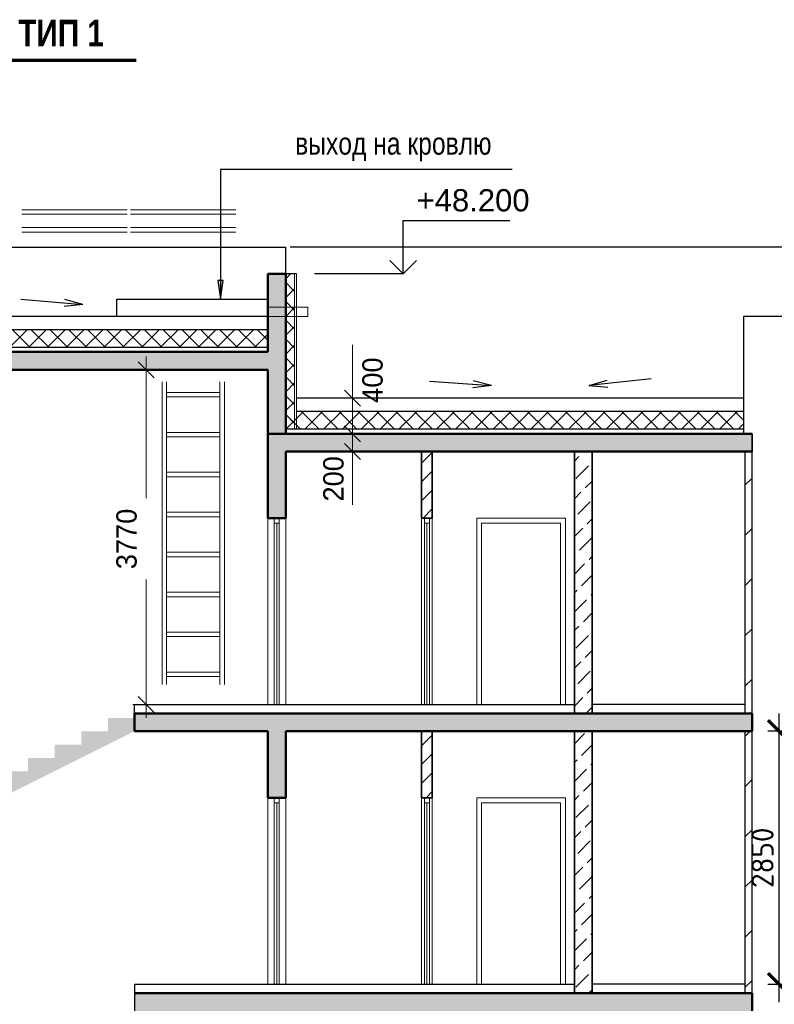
# Model space of a CAD drawing. Header units: millimetres. Extents: x 369815 to 1481759, y -423071 to -27917.
# Tile 83 of 256: x 381538 to 390032, y -179051 to -167964. Entities that reach past the tile are written whole.
import ezdxf

# ---------------------------------------------------------------- set-up
doc = ezdxf.new("R2010")
doc.units = ezdxf.units.MM
for name, color, linetype, lineweight in [('A_012_ПРОЕМ', 7, 'Continuous', 25), ('Standard', 7, 'Continuous', 25), ('Навесной фасад', 7, 'Continuous', 25), ('Общий01', 7, 'Continuous', 13), ('Размерная линия_ общее', 7, 'Continuous', 25), ('РАЗМЕРЫ', 1, 'Continuous', 9), ('Стена', 7, 'Continuous', 50), ('Стена_ кирп. кладка не несущ', 7, 'Continuous', 35), ('Стена_ кирпичная кладка нес.', 7, 'Continuous', 70), ('Текст_ общее', 7, 'Continuous', 25)]:
    doc.layers.add(name, color=color, linetype=linetype, lineweight=lineweight)
doc.layers.add('Стена_ бетон не несущ.', color=7, linetype='Continuous', lineweight=35, true_color=0xb4b496)
doc.layers.add('Стена_ бетон несущ.', color=7, linetype='Continuous', lineweight=70, true_color=0xb4b496)
doc.styles.add('ARIAL', font='arial.ttf')
doc.styles.add('Century Gothic', font='GOTHIC.TTF')
doc.styles.add('GOST-2.304_Type-B', font='GOST_Common.ttf')
doc.dimstyles.new('DIMSTYLE_10', dxfattribs={"dimtxt": 229, "dimasz": 300, "dimexe": 0, "dimexo": 0, "dimgap": 114.5, "dimtad": 0, "dimdec": 0, "dimrnd": 1, "dimzin": 12, "dimdsep": 46, "dimtxsty": 'Century Gothic', "dimblk1": 'ALL_ML_STRICH', "dimblk2": 'ALL_ML_STRICH', "dimsah": 1, "dimcen": 0, "dimclrd": 256, "dimclre": 256, "dimclrt": 256, "dimadec": 0, "dimazin": 0, "dimtfac": 1, "dimtdec": 0, "dimtix": 1, "dimtmove": 2, "dimatfit": 3, "dimfxl": 0, "dimtvp": 1.2, "dimtzin": 0, "dimlwd": 0, "dimlwe": 13, "dimarcsym": 0})
doc.dimstyles.new('DIMSTYLE_3', dxfattribs={"dimtxt": 229, "dimasz": 300, "dimexe": 0, "dimexo": 0, "dimgap": 114.5, "dimtad": 2, "dimdec": 0, "dimrnd": 1, "dimzin": 12, "dimdsep": 46, "dimtxsty": 'Century Gothic', "dimblk1": 'ALL_ML_STRICH', "dimblk2": 'ALL_ML_STRICH', "dimsah": 1, "dimcen": 0, "dimclrd": 256, "dimclre": 256, "dimclrt": 256, "dimadec": 0, "dimazin": 0, "dimtfac": 1, "dimtdec": 0, "dimtix": 1, "dimtmove": 2, "dimatfit": 3, "dimfxl": 0, "dimtvp": 1.2, "dimtzin": 0, "dimlwd": 0, "dimlwe": 13, "dimarcsym": 0})
doc.dimstyles.new('DIMSTYLE_8', dxfattribs={"dimtxt": 229, "dimasz": 300, "dimexe": 0, "dimexo": 0, "dimgap": 114.5, "dimtad": 2, "dimdec": 0, "dimrnd": 1, "dimzin": 12, "dimdsep": 46, "dimtxsty": 'Century Gothic', "dimblk1": 'ALL_ML_STRICH', "dimblk2": 'ALL_ML_STRICH', "dimsah": 1, "dimcen": 0, "dimclrd": 256, "dimclre": 256, "dimclrt": 256, "dimadec": 0, "dimazin": 0, "dimtfac": 1, "dimtdec": 0, "dimtix": 1, "dimtmove": 2, "dimatfit": 3, "dimfxl": 0, "dimtzin": 0, "dimlwd": 0, "dimlwe": 13, "dimarcsym": 0})
doc.dimstyles.new('СПДС', dxfattribs={"dimscale": 100, "dimtxt": 2.5, "dimasz": 2.5, "dimexe": 1.25, "dimexo": 0, "dimtad": 1, "dimdec": 0, "dimtxsty": 'GOST-2.304_Type-B', "dimblk": 'ARCHTICK', "dimcen": 2.5, "dimdle": 2, "dimadec": 0, "dimazin": 2, "dimtfac": 0.75, "dimtdec": 0, "dimtmove": 1, "dimatfit": 3, "dimfxl": 1, "dimtolj": 1, "dimarcsym": 1})
pattern_1 = [(45, (467347.7, -19759.03), (-212.13203, 212.13203), []), (45, (467241.64, -19652.96), (-212.13203, 212.13203), [])]
pattern_2 = [(45, (467347.7, -19759), (-565.6854, 565.6854), []), (45, (467064.9, -19476.2), (-565.6854, 565.6854), [])]
pattern_3 = [(45, (467347.7, -19759.03), (-212.13203, 212.13203), [200, -70]), (45, (467241.64, -19652.96), (-212.13203, 212.13203), [200, -70])]
pattern_4 = [(45, (467347.7, -19759.03), (-106.06602, 106.06602), []), (135, (467347.7, -19759.03), (-106.06602, -106.06602), [])]

# ---------------------------------------------------------------- blocks, each defined once
blk = doc.blocks.new('COMPLEX_ELEVATIONDIM_3')
at = {"layer": 'Размерная линия_ общее', "color": 7, "linetype": 'Continuous', "lineweight": 25, "transparency": 33554687}
for p, q in [((-81492, -151067), (-81492, -150467)), ((-81492, -150467), (-80292, -150467)), ((-81492, -151067), (-81642, -150917)), ((-81492, -151067), (-81342, -150917)), ((-81492, -151067), (-81492, -151067)), ((-81492, -151067), (-81492, -151067)), ((-81492, -151067), (-81492, -151067)), ((-81492, -151067), (-81492, -151067))]:
    blk.add_line(p, q, dxfattribs=at)
blk.add_lwpolyline([(-81492, -151067), (-82037, -151067), (-82037, -151067), (-82492, -151067)], dxfattribs=at)
at = {"layer": 'Размерная линия_ общее', "color": 7, "linetype": 'Continuous', "lineweight": 25, "transparency": 33554687, "insert": (-81342, -150367), "char_height": 250, "width": 1396.45, "attachment_point": 7, "style": 'ARIAL'}
blk.add_mtext('\\W1.00;+48.200', dxfattribs=at)
blk = doc.blocks.new('ALL_ML_STRICH')
at = {"color": 0, "linetype": 'ByBlock', "lineweight": -2}
for p, q in [((0, -0.5), (0, 0.5)), ((-1, 0), (0.5, 0)), ((-0.3, -0.3), (0.3, 0.3))]:
    blk.add_line(p, q, dxfattribs=at)
blk = doc.blocks.new('*D1259')
at = {"layer": 'DEFPOINTS', "color": 0, "linetype": 'Continuous', "transparency": 16777216}
for p in [(382962, -171906), (382962, -171906), (382962, -175676)]:
    blk.add_point(p, dxfattribs=at)
at = {"layer": 'Размерная линия_ общее', "color": 218, "linetype": 'Continuous', "lineweight": 0, "transparency": 16777216}
for p, q in [((382962, -172206), (382962, -173353)), ((382962, -175376), (382962, -174268))]:
    blk.add_line(p, q, dxfattribs=at)
at = {"layer": 'Размерная линия_ общее', "color": 218, "linetype": 'Continuous', "lineweight": 0, "transparency": 16777216, "xscale": 300, "yscale": 300, "zscale": 300}
for p, rotation in [((382962, -171906), 90), ((382962, -175676), 270)]:
    blk.add_blockref('ALL_ML_STRICH', p, dxfattribs=dict(at, rotation=rotation))
at = {"layer": 'Размерная линия_ общее', "color": 218, "linetype": 'Continuous', "lineweight": 13, "transparency": 16777216, "insert": (382742, -173811), "char_height": 229, "width": 654.29, "attachment_point": 5, "rotation": 90, "style": 'Century Gothic'}
blk.add_mtext('3770', dxfattribs=at)
blk = doc.blocks.new('*D1297')
at = {"layer": 'DEFPOINTS', "color": 0, "linetype": 'Continuous', "transparency": 16777216}
for p in [(385285, -172626), (385285, -172626), (385285, -172826)]:
    blk.add_point(p, dxfattribs=at)
at = {"layer": 'Размерная линия_ общее', "color": 218, "linetype": 'Continuous', "lineweight": 0, "transparency": 16777216}
for p, q in [((385285, -172326), (385285, -172026)), ((385285, -172826), (385285, -172626)), ((385285, -173126), (385285, -173426))]:
    blk.add_line(p, q, dxfattribs=at)
at = {"layer": 'Размерная линия_ общее', "color": 218, "linetype": 'Continuous', "lineweight": 0, "transparency": 16777216, "xscale": 300, "yscale": 300, "zscale": 300}
for p, rotation in [((385285, -172626), 270), ((385285, -172826), 90)]:
    blk.add_blockref('ALL_ML_STRICH', p, dxfattribs=dict(at, rotation=rotation))
at = {"layer": 'Размерная линия_ общее', "color": 218, "linetype": 'Continuous', "lineweight": 13, "transparency": 16777216, "insert": (385071, -173134), "char_height": 229, "width": 490.71, "attachment_point": 5, "rotation": 90, "style": 'Century Gothic'}
blk.add_mtext('200', dxfattribs=at)
blk = doc.blocks.new('*D1298')
at = {"layer": 'DEFPOINTS', "color": 0, "linetype": 'Continuous', "transparency": 16777216}
for p in [(385285, -172226), (385285, -172226), (385285, -172626)]:
    blk.add_point(p, dxfattribs=at)
at = {"layer": 'Размерная линия_ общее', "color": 218, "linetype": 'Continuous', "lineweight": 0, "transparency": 16777216}
for p, q in [((385285, -171926), (385285, -171626)), ((385285, -172626), (385285, -172226)), ((385285, -172926), (385285, -173226))]:
    blk.add_line(p, q, dxfattribs=at)
at = {"layer": 'Размерная линия_ общее', "color": 218, "linetype": 'Continuous', "lineweight": 0, "transparency": 16777216, "xscale": 300, "yscale": 300, "zscale": 300}
for p, rotation in [((385285, -172226), 270), ((385285, -172626), 90)]:
    blk.add_blockref('ALL_ML_STRICH', p, dxfattribs=dict(at, rotation=rotation))
at = {"layer": 'Размерная линия_ общее', "color": 218, "linetype": 'Continuous', "lineweight": 13, "transparency": 16777216, "insert": (385511, -172023), "char_height": 229, "width": 490.71, "attachment_point": 5, "rotation": 90, "style": 'Century Gothic'}
blk.add_mtext('400', dxfattribs=at)
blk = doc.blocks.new('_ArchTick')
at = {"color": 0, "linetype": 'ByBlock', "const_width": 0.15}
blk.add_lwpolyline([(-0.5, -0.5), (0.5, 0.5)], dxfattribs=at)
blk = doc.blocks.new('*D1363')
at = {"layer": 'DEFPOINTS', "color": 0, "transparency": 16777216}
for p in [(390086, -175976), (390598, -175976), (390664, -178826)]:
    blk.add_point(p, dxfattribs=at)
at = {"layer": 'РАЗМЕРЫ', "color": 0, "lineweight": -2, "transparency": 16777216}
for p, q in [((390086, -179026), (390086, -175776)), ((390598, -175976), (389961, -175976)), ((390664, -178826), (389961, -178826))]:
    blk.add_line(p, q, dxfattribs=at)
at = {"layer": 'РАЗМЕРЫ', "color": 0, "lineweight": -2, "transparency": 16777216, "xscale": 250, "yscale": 250, "zscale": 250}
for p, rotation in [((390086, -175976), 90), ((390086, -178826), 270)]:
    blk.add_blockref('_ArchTick', p, dxfattribs=dict(at, rotation=rotation))
at = {"layer": 'РАЗМЕРЫ', "color": 0, "transparency": 16777216, "insert": (389899, -177401), "char_height": 250, "attachment_point": 5, "rotation": 90, "style": 'GOST-2.304_Type-B'}
blk.add_mtext('\\A1;2850', dxfattribs=at)

msp = doc.modelspace()

# ---------------------------------------------------------------- hatches: boundary and pattern name
at = {"layer": 'Навесной фасад', "linetype": 'Continuous', "lineweight": 18, "transparency": 33554687}
h = msp.add_hatch(dxfattribs=at)
h.set_pattern_fill('__________6', color=41, scale=100, style=0, pattern_type=2)
h.set_pattern_definition(pattern_4)
h.paths.add_polyline_path([(384632.2, -172575.8), (384632.2, -170825.8), (384532.2, -170825.8), (384532.2, -172575.8)], flags=0)
h = msp.add_hatch(dxfattribs=at)
h.set_pattern_fill('__________6', color=41, scale=100, style=0, pattern_type=2)
h.set_pattern_definition(pattern_4)
h.paths.add_polyline_path([(384332.2, -171655.8), (384332.2, -171455.8), (378682.2, -171455.8), (378682.2, -171655.8)], flags=0)
h = msp.add_hatch(dxfattribs=at)
h.set_pattern_fill('__________6', color=41, scale=100, style=0, pattern_type=2)
h.set_pattern_definition(pattern_4)
h.paths.add_polyline_path([(384532.2, -172575.8), (389685.8, -172575.8), (389685.8, -172375.8), (384532.2, -172375.8)], flags=0)
at = {"layer": 'Общий01', "linetype": 'Continuous', "lineweight": 50, "true_color": 0xf1f1f1, "transparency": 33554687}
for points in [[(384532.2, -172625.8), (384532.2, -170825.8), (384332.2, -170825.8), (384332.2, -171705.8), (378682.2, -171705.8), (378682.2, -171905.8), (384332.2, -171905.8), (384332.2, -172625.8)], [(389782.2, -172625.8), (384332.2, -172625.8), (384332.2, -172825.8), (389782.2, -172825.8)], [(389782.2, -172825.8), (389782.2, -172625.8), (384332.2, -172625.8), (384332.2, -172825.8)], [(382532.2, -175975.8), (382232.2, -175975.8), (382232.2, -176125.8), (381932.2, -176125.8), (381932.2, -176275.8), (381632.2, -176275.8), (381632.2, -176425.8), (381332.2, -176425.8), (381332.2, -176575.8), (381032.2, -176575.8), (381032.2, -176725.8), (380732.2, -176725.8), (380732.2, -176875.8), (380432.2, -176875.8), (380432.2, -177025.8), (380132.2, -177025.8), (380132.2, -177175.8), (379832.2, -177175.8), (379832.2, -177325.8), (378682.2, -177325.8), (378682.2, -177475.8), (379832.2, -177475.8), (382832.2, -175975.8), (382832.2, -175825.8), (382532.2, -175825.8)], [(389782.2, -175775.8), (382832.2, -175775.8), (382832.2, -175975.8), (389782.2, -175975.8)], [(389782.2, -175975.8), (389782.2, -175775.8), (382832.2, -175775.8), (382832.2, -175975.8)], [(384332.2, -176725.8), (384532.2, -176725.8), (384532.2, -175975.8), (384332.2, -175975.8)], [(389782.2, -178925.8), (382832.2, -178925.8), (382832.2, -179125.8), (389782.2, -179125.8)], [(389782.2, -179125.8), (389782.2, -178925.8), (382832.2, -178925.8), (382832.2, -179125.8)]]:
    msp.add_hatch(color=7, dxfattribs=at).paths.add_polyline_path(points)
at = {"layer": 'Стена_ бетон не несущ.', "linetype": 'Continuous', "lineweight": 18, "true_color": 0xc8aaf3, "transparency": 33554687}
h = msp.add_hatch(dxfattribs=at)
h.set_pattern_fill('__________16', color=191, scale=100, style=0, pattern_type=2)
h.set_pattern_definition(pattern_3)
h.paths.add_polyline_path([(387982.2, -172825.8), (387782.2, -172825.8), (387782.2, -175775.8), (387982.2, -175775.8)], flags=0)
h = msp.add_hatch(dxfattribs=at)
h.set_pattern_fill('__________16', color=191, scale=100, style=0, pattern_type=2)
h.set_pattern_definition(pattern_3)
h.paths.add_polyline_path([(387982.2, -175975.8), (387782.2, -175975.8), (387782.2, -178925.8), (387982.2, -178925.8)], flags=0)
at = {"layer": 'Стена_ бетон несущ.', "linetype": 'Continuous', "lineweight": 25, "true_color": 0xf1f1f1, "transparency": 33554687}
msp.add_hatch(color=7, dxfattribs=at).paths.add_polyline_path([(384332.2, -173575.8), (384532.2, -173575.8), (384532.2, -172825.8), (384332.2, -172825.8)])
at = {"layer": 'Стена_ кирп. кладка не несущ', "linetype": 'Continuous', "lineweight": 18, "true_color": 0xaa8232, "transparency": 33554687}
h = msp.add_hatch(dxfattribs=at)
h.set_pattern_fill('__________301', color=45, scale=100, style=0, pattern_type=2)
h.set_pattern_definition(pattern_1)
h.paths.add_polyline_path([(386062.2, -173575.8), (386182.2, -173575.8), (386182.2, -172825.8), (386062.2, -172825.8)], flags=0)
at = {"layer": 'Стена_ кирп. кладка не несущ', "linetype": 'Continuous', "lineweight": 18, "true_color": 0xf0b464, "transparency": 33554687}
h = msp.add_hatch(dxfattribs=at)
h.set_pattern_fill('__________22', color=31, scale=100, style=0, pattern_type=2)
h.set_pattern_definition(pattern_2)
h.paths.add_polyline_path([(389782.2, -172825.8), (389702.2, -172825.8), (389702.2, -175775.8), (389782.2, -175775.8)], flags=0)
at = {"layer": 'Стена_ кирп. кладка не несущ', "linetype": 'Continuous', "lineweight": 18, "true_color": 0xaa8232, "transparency": 33554687}
h = msp.add_hatch(dxfattribs=at)
h.set_pattern_fill('__________301', color=45, scale=100, style=0, pattern_type=2)
h.set_pattern_definition(pattern_1)
h.paths.add_polyline_path([(386062.2, -176725.8), (386182.2, -176725.8), (386182.2, -175975.8), (386062.2, -175975.8)], flags=0)
at = {"layer": 'Стена_ кирп. кладка не несущ', "linetype": 'Continuous', "lineweight": 18, "true_color": 0xf0b464, "transparency": 33554687}
h = msp.add_hatch(dxfattribs=at)
h.set_pattern_fill('__________22', color=31, scale=100, style=0, pattern_type=2)
h.set_pattern_definition(pattern_2)
h.paths.add_polyline_path([(389782.2, -175975.8), (389702.2, -175975.8), (389702.2, -178925.8), (389782.2, -178925.8)], flags=0)
at = {"layer": 'Стена_ кирпичная кладка нес.', "linetype": 'Continuous', "lineweight": 25, "transparency": 33554687}
msp.add_hatch(color=7, dxfattribs=at).paths.add_polyline_path([(383769.7, -170900.7), (383799.7, -171110.7), (383829.7, -170900.7)])

# ---------------------------------------------------------------- linework, layer by layer
at = {"layer": 'A_012_ПРОЕМ', "color": 7, "linetype": 'Continuous', "lineweight": 25, "transparency": 33554687}
for p, q in [((381551.4, -171111.7), (382248.8, -171171.6)), ((382248.8, -171171.6), (382038.5, -171192.7)), ((382248.8, -171171.6), (382045.2, -171114.9)), ((390378.5, -171305.8), (389685.8, -171305.8)), ((389685.8, -171305.8), (389685.8, -172625.8)), ((384332.2, -171455.8), (378782.2, -171455.8)), ((384332.2, -171655.8), (378682.2, -171655.8)), ((384532.2, -171675.8), (384532.2, -171725.8)), ((386149.7, -172034.8), (386847.9, -172084.4)), ((386847.9, -172084.4), (386643.5, -172030.7)), ((388644.6, -172007.9), (387948.7, -172084.4)), ((387948.7, -172084.4), (388150.9, -172022.9)), ((386847.9, -172084.4), (386638, -172108.6)), ((387948.7, -172084.4), (388159.4, -172100.5)), ((389685.8, -172375.8), (384652.2, -172375.8)), ((389685.8, -172575.8), (384532.2, -172575.8))]:
    msp.add_line(p, q, dxfattribs=at)
at = {"layer": 'Standard', "color": 7, "linetype": 'Continuous', "lineweight": 13, "transparency": 33554687}
for p, q in [((384332.2, -173575.8), (384332.2, -175675.8)), ((384404.2, -173575.8), (384404.2, -173631.8)), ((384460.2, -173631.8), (384460.2, -173575.8)), ((384532.2, -175675.8), (384532.2, -173575.8)), ((386062.2, -173575.8), (386062.2, -175675.8)), ((386094.2, -173575.8), (386094.2, -173631.8)), ((386150.2, -173631.8), (386150.2, -173575.8)), ((386182.2, -175675.8), (386182.2, -173575.8)), ((386682.2, -173575.8), (386682.2, -175675.8)), ((387682.2, -173575.8), (386682.2, -173575.8)), ((387682.2, -173575.8), (387682.2, -175675.8)), ((384404.2, -173631.8), (384460.2, -173631.8)), ((384404.2, -175675.8), (384404.2, -173631.8)), ((384432.2, -175674.8), (384432.2, -173631.8)), ((384460.2, -173631.8), (384460.2, -175675.8)), ((386094.2, -173631.8), (386150.2, -173631.8)), ((386094.2, -175675.8), (386094.2, -173631.8)), ((386122.2, -175674.8), (386122.2, -173631.8)), ((386150.2, -173631.8), (386150.2, -175675.8)), ((386738.2, -175675.8), (386738.2, -173631.8)), ((386738.2, -173631.8), (387626.2, -173631.8)), ((387626.2, -173631.8), (387626.2, -175675.8)), ((384332.2, -176725.8), (384332.2, -178825.8)), ((384404.2, -176725.8), (384404.2, -176781.8)), ((384404.2, -176781.8), (384460.2, -176781.8)), ((384404.2, -178825.8), (384404.2, -176781.8)), ((384432.2, -178824.8), (384432.2, -176781.8)), ((384460.2, -176781.8), (384460.2, -176725.8)), ((384460.2, -176781.8), (384460.2, -178825.8)), ((384532.2, -178825.8), (384532.2, -176725.8)), ((386062.2, -176725.8), (386062.2, -178825.8)), ((386094.2, -176725.8), (386094.2, -176781.8)), ((386094.2, -176781.8), (386150.2, -176781.8)), ((386094.2, -178825.8), (386094.2, -176781.8)), ((386122.2, -178824.8), (386122.2, -176781.8)), ((386150.2, -176781.8), (386150.2, -176725.8)), ((386150.2, -176781.8), (386150.2, -178825.8)), ((386182.2, -178825.8), (386182.2, -176725.8)), ((386682.2, -176725.8), (386682.2, -178825.8)), ((387682.2, -176725.8), (386682.2, -176725.8)), ((386738.2, -178825.8), (386738.2, -176781.8)), ((386738.2, -176781.8), (387626.2, -176781.8)), ((387626.2, -176781.8), (387626.2, -178825.8)), ((387682.2, -176725.8), (387682.2, -178825.8))]:
    msp.add_line(p, q, dxfattribs=at)
at = {"layer": 'Standard', "color": 7, "linetype": 'Continuous', "lineweight": 25, "transparency": 33554687}
for p, q in [((382832.2, -175775.8), (382832.2, -175675.8)), ((382832.2, -175675.8), (387782.2, -175675.8)), ((389702.2, -175675.8), (387982.2, -175675.8)), ((382832.2, -178825.8), (387782.2, -178825.8)), ((389702.2, -178825.8), (387982.2, -178825.8))]:
    msp.add_line(p, q, dxfattribs=at)
at = {"layer": 'Навесной фасад', "color": 7, "linetype": 'Continuous', "lineweight": 25, "transparency": 33554687}
for p, q in [((378682.2, -170525.8), (384532.2, -170525.8)), ((384532.2, -170825.8), (384532.2, -170525.8)), ((396782.2, -170525.8), (384582.2, -170525.8)), ((384652.2, -170825.8), (384532.2, -170825.8)), ((382632.2, -171110.7), (384332.2, -171110.7)), ((382632.2, -171305.8), (382632.2, -171110.7)), ((384332.2, -171305.8), (378802.2, -171305.8)), ((389685.8, -172225.8), (384652.2, -172225.8))]:
    msp.add_line(p, q, dxfattribs=at)
at = {"layer": 'Навесной фасад', "color": 41, "linetype": 'Continuous', "lineweight": 13, "transparency": 33554687}
msp.add_line((384632.2, -170825.8), (384632.2, -172575.8), dxfattribs=at)
at = {"layer": 'Навесной фасад', "color": 7, "linetype": 'Continuous', "lineweight": 13, "transparency": 33554687}
for p, q in [((384652.2, -170825.8), (384652.2, -172575.8)), ((383141.8, -175450.4), (383141.8, -172041)), ((383191.8, -175450.4), (383191.8, -172041)), ((383791.8, -172041), (383791.8, -175450.4)), ((383841.8, -172041), (383841.8, -175450.4)), ((383191.8, -172161), (383791.8, -172161)), ((383191.8, -172211), (383791.8, -172211)), ((383191.8, -172611), (383791.8, -172611)), ((383191.8, -172661), (383791.8, -172661)), ((383191.8, -173061), (383791.8, -173061)), ((383191.8, -173111), (383791.8, -173111)), ((383191.8, -173511), (383791.8, -173511)), ((383191.8, -173561), (383791.8, -173561)), ((383191.8, -173961), (383791.8, -173961)), ((383191.8, -174011), (383791.8, -174011)), ((383191.8, -174411), (383791.8, -174411)), ((383191.8, -174461), (383791.8, -174461)), ((383191.8, -174861), (383791.8, -174861)), ((383191.8, -174911), (383791.8, -174911)), ((383191.8, -175311), (383791.8, -175311)), ((383191.8, -175361), (383791.8, -175361))]:
    msp.add_line(p, q, dxfattribs=at)
at = {"layer": 'Общий01', "color": 136, "linetype": 'Continuous', "lineweight": 70, "transparency": 33554687}
msp.add_line((379898.7, -168420.5), (382848.7, -168420.5), dxfattribs=at)
at = {"layer": 'Общий01', "color": 7, "linetype": 'Continuous', "lineweight": 50, "transparency": 33554687}
for p, q in [((384332.2, -170825.8), (384532.2, -170825.8)), ((384332.2, -171705.8), (384332.2, -170825.8)), ((384532.2, -172625.8), (384532.2, -170825.8)), ((384332.2, -171705.8), (378682.2, -171705.8)), ((384332.2, -171905.8), (378682.2, -171905.8)), ((384332.2, -171905.8), (384332.2, -172625.8)), ((384332.2, -172625.8), (384332.2, -172825.8)), ((389782.2, -172625.8), (384332.2, -172625.8)), ((389782.2, -172625.8), (384332.2, -172625.8)), ((389782.2, -172625.8), (384582.2, -172625.8)), ((389685.8, -172625.8), (389782.2, -172625.8)), ((384332.2, -172825.8), (384332.2, -173575.8)), ((384532.2, -173575.8), (384532.2, -172825.8)), ((384532.2, -172825.8), (389782.2, -172825.8)), ((384332.2, -173575.8), (384404.2, -173575.8)), ((384404.2, -173575.8), (384460.2, -173575.8)), ((384460.2, -173575.8), (384532.2, -173575.8)), ((382832.2, -175775.8), (382832.2, -175975.8)), ((389782.2, -175775.8), (382832.2, -175775.8)), ((389782.2, -175775.8), (382832.2, -175775.8)), ((389782.2, -175975.8), (389782.2, -175775.8)), ((384332.2, -175975.8), (382832.2, -175975.8)), ((384332.2, -175975.8), (382832.2, -175975.8)), ((384332.2, -175975.8), (384332.2, -176725.8)), ((384532.2, -176725.8), (384532.2, -175975.8)), ((384532.2, -175975.8), (389782.2, -175975.8)), ((384332.2, -176725.8), (384404.2, -176725.8)), ((384404.2, -176725.8), (384460.2, -176725.8)), ((384460.2, -176725.8), (384532.2, -176725.8)), ((389782.2, -178925.8), (382832.2, -178925.8)), ((389782.2, -178925.8), (382832.2, -178925.8)), ((389782.2, -178925.8), (389782.2, -179125.8))]:
    msp.add_line(p, q, dxfattribs=at)
at = {"layer": 'Общий01', "color": 7, "linetype": 'Continuous', "lineweight": 13, "transparency": 33554687}
for p, q in [((384332.2, -171199.5), (384782.2, -171199.5)), ((384782.2, -171199.5), (384782.2, -171305.8)), ((384332.2, -171305.8), (384782.2, -171305.8))]:
    msp.add_line(p, q, dxfattribs=at)
at = {"layer": 'Общий01', "color": 7, "linetype": 'Continuous', "lineweight": 25, "transparency": 33554687}
msp.add_line((382832.2, -178825.8), (382832.2, -179125.8), dxfattribs=at)
at = {"layer": 'Общий01', "color": 7, "linetype": 'Continuous', "lineweight": 50, "transparency": 33554687}
msp.add_lwpolyline([(384332.2, -172825.8), (384332.2, -172825.8)], close=True, dxfattribs=at)
msp.add_lwpolyline([(384332.2, -172825.8), (384332.2, -172825.8)], close=True, dxfattribs=at)
at = {"layer": 'Стена', "color": 7, "linetype": 'Continuous', "lineweight": 13, "transparency": 33554687}
for p, q in [((381562.2, -170105.8), (382748.1, -170105.8)), ((381562.2, -170155.8), (382748.1, -170155.8)), ((382785.1, -170105.8), (383971.1, -170105.8)), ((382785.1, -170155.8), (383971.1, -170155.8)), ((381562.2, -170305.8), (382748.1, -170305.8)), ((381562.2, -170355.8), (382748.1, -170355.8)), ((382785.1, -170305.8), (383971.1, -170305.8)), ((382785.1, -170355.8), (383971.1, -170355.8))]:
    msp.add_line(p, q, dxfattribs=at)
at = {"layer": 'Стена_ бетон не несущ.', "color": 191, "linetype": 'Continuous', "lineweight": 35, "true_color": 0xc8aaf3, "transparency": 33554687}
for p, q in [((387782.2, -172825.8), (387782.2, -175775.8)), ((387982.2, -175775.8), (387982.2, -172825.8)), ((387782.2, -175975.8), (387782.2, -178925.8)), ((387982.2, -178925.8), (387982.2, -175975.8))]:
    msp.add_line(p, q, dxfattribs=at)
at = {"layer": 'Стена_ бетон несущ.', "color": 7, "linetype": 'Continuous', "lineweight": 35, "transparency": 33554687}
msp.add_line((389782.2, -172825.8), (389782.2, -172625.8), dxfattribs=at)
at = {"layer": 'Стена_ кирп. кладка не несущ', "color": 45, "linetype": 'Continuous', "lineweight": 35, "true_color": 0xaa8232, "transparency": 33554687}
for p, q in [((386062.2, -172825.8), (386062.2, -173575.8)), ((386182.2, -173575.8), (386182.2, -172825.8)), ((386062.2, -173575.8), (386094.2, -173575.8)), ((386094.2, -173575.8), (386150.2, -173575.8)), ((386150.2, -173575.8), (386182.2, -173575.8)), ((386062.2, -175975.8), (386062.2, -176725.8)), ((386182.2, -176725.8), (386182.2, -175975.8)), ((386062.2, -176725.8), (386094.2, -176725.8)), ((386094.2, -176725.8), (386150.2, -176725.8)), ((386150.2, -176725.8), (386182.2, -176725.8))]:
    msp.add_line(p, q, dxfattribs=at)
at = {"layer": 'Стена_ кирп. кладка не несущ', "color": 31, "linetype": 'Continuous', "lineweight": 25, "true_color": 0xf0b464, "transparency": 33554687}
for p, q in [((389702.2, -172825.8), (389702.2, -175775.8)), ((389782.2, -175775.8), (389782.2, -172825.8)), ((389702.2, -175975.8), (389702.2, -178925.8)), ((389782.2, -178925.8), (389782.2, -175975.8))]:
    msp.add_line(p, q, dxfattribs=at)
at = {"layer": 'Стена_ кирпичная кладка нес.', "color": 7, "linetype": 'Continuous', "lineweight": 25, "transparency": 33554687}
for p, q in [((383829.7, -170900.7), (383769.7, -170900.7)), ((383769.7, -170900.7), (383799.7, -171110.7)), ((383799.7, -170900.7), (383799.7, -170885.7)), ((383799.7, -171110.7), (383829.7, -170900.7)), ((383799.7, -171110.7), (383799.7, -171110.7)), ((383799.7, -171110.7), (383799.7, -171110.7)), ((383799.7, -171110.7), (383799.7, -171110.7))]:
    msp.add_line(p, q, dxfattribs=at)
msp.add_lwpolyline([(387079.7, -169651.1), (383799.7, -169651.1), (383799.7, -171110.7)], dxfattribs=at)

# ---------------------------------------------------------------- block references
at = {"layer": 'Размерная линия_ общее', "color": 7, "linetype": 'Continuous', "lineweight": 25, "transparency": 33554687}
msp.add_blockref('COMPLEX_ELEVATIONDIM_3', (467347.7, -19759), dxfattribs=at)

# ---------------------------------------------------------------- texts
at = {"layer": 'Стена_ кирпичная кладка нес.', "color": 7, "linetype": 'Continuous', "lineweight": 25, "transparency": 33554687, "insert": (384638.7, -169559.4), "char_height": 250, "width": 2545.139, "attachment_point": 7, "style": 'Century Gothic'}
msp.add_mtext('\\W0.83;выход\\~на\\~кровлю', dxfattribs=at)
at = {"layer": 'Текст_ общее', "color": 136, "linetype": 'Continuous', "lineweight": 70, "transparency": 33554687, "insert": (380026.6, -168269.8), "char_height": 300, "width": 2483.333, "attachment_point": 7, "style": 'Century Gothic'}
msp.add_mtext('\\A1;{\\fCentury Gothic|i0|b1;\\H300.000000;\\W0.833333;\\C136;КРОВЛЯ ТИП 1}\\P', dxfattribs=at)

# ---------------------------------------------------------------- dimensions: what is measured, and where the dimension line sits
at = {"layer": 'Размерная линия_ общее', "color": 218, "linetype": 'Continuous', "lineweight": 13, "true_color": 0x500050, "transparency": 33554687}
for base, p1, p2, dimstyle, picture, middle in [((385284.5, -172225.8), (385284.5, -172625.8), (385284.5, -172225.8), 'DIMSTYLE_10', '*D1298', (385511.3, -172023.4)), ((382962.5, -171905.8), (382962.5, -175675.8), (382962.5, -171905.8), 'DIMSTYLE_8', '*D1259', (382742.2, -173810.6)), ((385284.5, -172625.8), (385284.5, -172825.8), (385284.5, -172625.8), 'DIMSTYLE_3', '*D1297', (385071.3, -173134.2))]:
    dim = msp.add_linear_dim(base=base, p1=p1, p2=p2, angle=90, dimstyle=dimstyle, override={"dimpost": '<>', "dimclrd": 218, "dimclre": 218, "dimclrt": 218, "dimlwd": 0, "dimlwe": 13}, dxfattribs=at)
    dim.commit()
    dim.dimension.update_dxf_attribs({"geometry": picture, "text_midpoint": middle, "dimtype": 160})
at = {"layer": 'РАЗМЕРЫ', "color": 146}
dim = msp.add_linear_dim(base=(390086.4, -175975.8), p1=(390664, -178825.8), p2=(390598.5, -175975.8), angle=90, dimstyle='СПДС', dxfattribs=at)
dim.commit()
dim.dimension.update_dxf_attribs({"geometry": '*D1363', "text_midpoint": (389898.9, -177400.8)})

doc.saveas('drawing.dxf')
